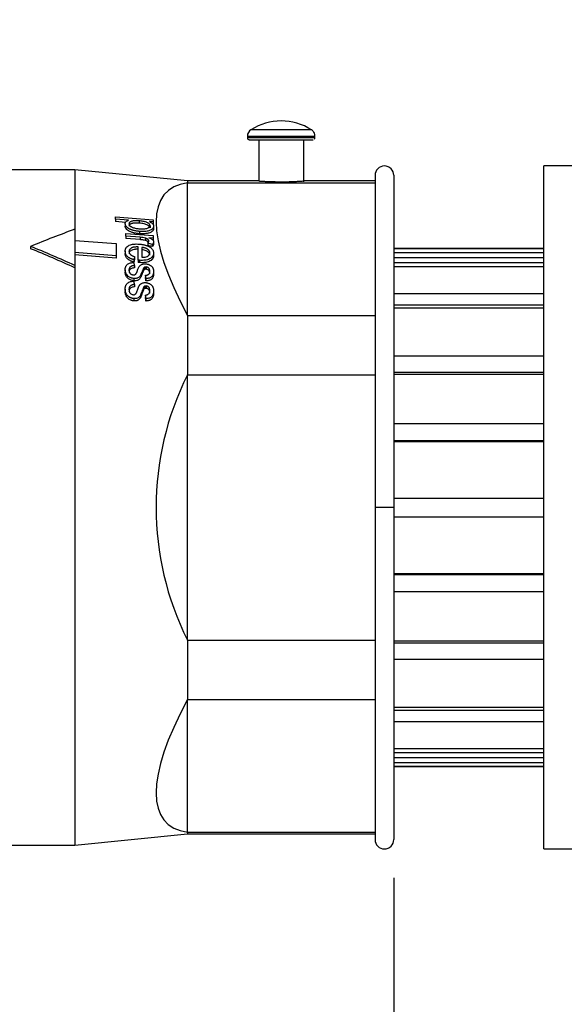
# Model space of a CAD drawing. Header units: inches. Extents: x 0 to 44, y 0 to 34.
# Tile 7 of 18: x 21.7 to 24.5, y 17.4 to 22.6. Entities that reach past the tile are written whole.
import ezdxf

# ---------------------------------------------------------------- set-up
doc = ezdxf.new("R2010")
doc.units = ezdxf.units.IN
doc.header["$LTSCALE"] = 4
doc.header["$MEASUREMENT"] = 0
doc.linetypes.add('SLD-Solid', pattern=[0])
doc.layers.add('DIMENSIONS', color=140, linetype='SLD-Solid', lineweight=25)
doc.styles.add('SLDTEXTSTYLE0', font='GOTHIC.TTF', dxfattribs={"width": 0.913})
doc.dimstyles.new('SLDDIMSTYLE1', dxfattribs={"dimtxt": 0.5, "dimasz": 0.6, "dimexe": 0, "dimexo": 0.0625, "dimgap": 0.125, "dimtad": 0, "dimtih": 1, "dimtoh": 1, "dimrnd": 1e-09, "dimzin": 4, "dimdsep": 46, "dimtxsty": 'SLDTEXTSTYLE0', "dimsah": 1, "dimcen": 0.09, "dimadec": 0, "dimazin": 1, "dimtfac": 1, "dimtofl": 0, "dimtmove": 0, "dimatfit": 3, "dimfxl": 0, "dimfrac": 2, "dimtolj": 1, "dimtzin": 12, "dimarcsym": 0})
doc.dimstyles.new('SLDDIMSTYLE2', dxfattribs={"dimtxt": 0.5, "dimasz": 0.6, "dimexe": 0, "dimexo": 0.0625, "dimgap": 0.125, "dimtad": 0, "dimtih": 1, "dimtoh": 1, "dimrnd": 1e-09, "dimzin": 12, "dimdsep": 46, "dimtxsty": 'SLDTEXTSTYLE0', "dimsah": 1, "dimcen": 0.09, "dimadec": 0, "dimazin": 3, "dimtfac": 1, "dimtofl": 0, "dimtmove": 0, "dimatfit": 3, "dimfxl": 0, "dimfrac": 2, "dimtolj": 1, "dimtzin": 12, "dimarcsym": 0})

# ---------------------------------------------------------------- blocks, each defined once
blk = doc.blocks.new('_D_1')
at = {"layer": 'DIMENSIONS'}
for p, q in [((16.922, 18.243), (16.922, 15.3313)), ((23.6248, 18.058), (23.6248, 15.3313)), ((16.922, 15.8313), (18.8513, 15.8313)), ((19.4422, 15.8275), (19.2898, 15.8275)), ((19.2898, 15.8275), (19.2898, 15.0337)), ((21.1047, 15.8275), (21.257, 15.8275)), ((21.257, 15.8275), (21.257, 15.0337)), ((23.6248, 15.8313), (21.6956, 15.8313)), ((19.2898, 15.0337), (19.4422, 15.0337)), ((21.257, 15.0337), (21.1047, 15.0337))]:
    blk.add_line(p, q, dxfattribs=at)
for points in [[(16.922, 15.8313), (17.522, 15.7113), (17.522, 15.9513)], [(23.6248, 15.8313), (23.0248, 15.9513), (23.0248, 15.7113)]]:
    blk.add_solid(points, dxfattribs=at)
at = {"layer": 'DIMENSIONS', "char_height": 0.5, "attachment_point": 1, "style": 'SLDTEXTSTYLE0'}
for s, insert in [('6.70', (19.6269, 16.5677)), ('170.3', (19.4422, 15.6724))]:
    blk.add_mtext(s, dxfattribs=dict(at, insert=insert))
blk = doc.blocks.new('_D_2')
at = {"layer": 'DIMENSIONS'}
for p, q in [((16.922, 18.243), (16.922, 12.9351)), ((29.0382, 18.062), (29.0382, 12.9351)), ((16.922, 13.4351), (21.558, 13.4351)), ((22.1489, 13.4313), (21.9965, 13.4313)), ((21.9965, 13.4313), (21.9965, 12.6375)), ((23.8114, 13.4313), (23.9637, 13.4313)), ((23.9637, 13.4313), (23.9637, 12.6375)), ((29.0382, 13.4351), (24.4022, 13.4351)), ((21.9965, 12.6375), (22.1489, 12.6375)), ((23.9637, 12.6375), (23.8114, 12.6375))]:
    blk.add_line(p, q, dxfattribs=at)
for points in [[(16.922, 13.4351), (17.522, 13.3151), (17.522, 13.5551)], [(29.0382, 13.4351), (28.4382, 13.5551), (28.4382, 13.3151)]]:
    blk.add_solid(points, dxfattribs=at)
at = {"layer": 'DIMENSIONS', "char_height": 0.5, "attachment_point": 1, "style": 'SLDTEXTSTYLE0'}
for s, insert in [('12.12', (22.1489, 14.1715)), ('307.8', (22.1489, 13.2762))]:
    blk.add_mtext(s, dxfattribs=dict(at, insert=insert))
blk = doc.blocks.new('_D_4')
at = {"layer": 'DIMENSIONS'}
for p, q in [((19.1681, 22.6312), (19.1681, 25.947)), ((29.0382, 21.9382), (29.0382, 25.947)), ((19.1681, 25.447), (22.681, 25.447)), ((23.2719, 25.4432), (23.1195, 25.4432)), ((23.1195, 25.4432), (23.1195, 24.6494)), ((24.9344, 25.4432), (25.0867, 25.4432)), ((25.0867, 25.4432), (25.0867, 24.6494)), ((29.0382, 25.447), (25.5253, 25.447)), ((23.1195, 24.6494), (23.2719, 24.6494)), ((25.0867, 24.6494), (24.9344, 24.6494))]:
    blk.add_line(p, q, dxfattribs=at)
for points in [[(19.1681, 25.447), (19.7681, 25.327), (19.7681, 25.567)], [(29.0382, 25.447), (28.4382, 25.567), (28.4382, 25.327)]]:
    blk.add_solid(points, dxfattribs=at)
at = {"layer": 'DIMENSIONS', "char_height": 0.5, "attachment_point": 1, "style": 'SLDTEXTSTYLE0'}
for s, insert in [('9.87', (23.4566, 26.1834)), ('250.7', (23.2719, 25.2881))]:
    blk.add_mtext(s, dxfattribs=dict(at, insert=insert))

msp = doc.modelspace()

# ---------------------------------------------------------------- linework, layer by layer
for p, q in [((22.8571, 21.948), (22.8571, 21.9391)), ((22.9161, 21.9292), (22.9161, 21.7127)), ((23.1523, 21.7081), (23.1523, 21.9292)), ((23.2114, 21.9391), (23.2114, 21.948)), ((21.9516, 21.7717), (20.8492, 21.7717)), ((21.9516, 21.7717), (20.8492, 21.7717)), ((22.5421, 21.7127), (21.9516, 21.7717)), ((21.9516, 21.7717), (21.9516, 21.4595)), ((22.5421, 21.7127), (21.9516, 21.7717)), ((29.0382, 21.7914), (24.4122, 21.7914)), ((24.4122, 18.2088), (24.4122, 21.7914)), ((22.9161, 21.7127), (22.5421, 21.7127)), ((22.5421, 21.7127), (22.5421, 21.7032)), ((22.5421, 21.0075), (22.5421, 21.7032)), ((22.5421, 21.7032), (23.5264, 21.7032)), ((23.5264, 21.7127), (23.1515, 21.7127)), ((23.5264, 21.7422), (23.5264, 20)), ((23.6248, 21.7422), (23.6248, 20)), ((22.1645, 21.512), (22.1645, 21.5245)), ((22.234, 21.5066), (22.1645, 21.512)), ((22.1645, 21.512), (22.1645, 21.4997)), ((22.2181, 21.4956), (22.1645, 21.4997)), ((22.216, 21.4881), (22.216, 21.4759)), ((22.2896, 21.5035), (22.2896, 21.4912)), ((22.3618, 21.4978), (22.3432, 21.4993)), ((22.3618, 21.5092), (22.3618, 21.4978)), ((22.3618, 21.4978), (22.3618, 21.4855)), ((21.9516, 21.4595), (21.9516, 21.4004)), ((22.2191, 21.4228), (22.2191, 21.437)), ((22.2191, 21.437), (22.3618, 21.426)), ((22.2916, 21.4479), (22.2916, 21.4357)), ((22.346, 21.4784), (22.346, 21.4661)), ((22.3649, 21.4756), (22.3649, 21.4634)), ((21.9516, 21.4004), (21.9523, 21.4004)), ((21.9523, 21.4004), (21.9523, 21.3372)), ((21.9523, 21.4004), (22.1681, 21.3839)), ((22.1681, 21.3839), (22.1681, 21.3206)), ((22.2938, 21.4171), (22.2191, 21.4228)), ((22.2191, 21.4228), (22.2191, 21.4107)), ((22.2938, 21.4049), (22.2191, 21.4107)), ((22.2938, 21.4171), (22.2938, 21.4049)), ((22.322, 21.4125), (22.322, 21.4004)), ((22.3348, 21.387), (22.3348, 21.3749)), ((22.3618, 21.4133), (22.3402, 21.4149)), ((22.3618, 21.426), (22.3618, 21.4133)), ((22.3618, 21.4133), (22.3618, 21.4011)), ((22.3649, 21.3946), (22.3649, 21.3825)), ((21.7198, 21.3693), (21.7198, 21.3573)), ((21.9516, 21.3372), (21.9516, 21.2697)), ((21.9523, 21.3372), (21.9516, 21.3372)), ((22.1681, 21.3206), (21.9523, 21.3372)), ((22.216, 21.3442), (22.216, 21.3321)), ((22.2842, 21.2972), (22.2842, 21.3664)), ((22.304, 21.364), (22.304, 21.3126)), ((22.3573, 21.3801), (22.3573, 21.368)), ((22.3649, 21.3337), (22.3649, 21.3215)), ((24.4122, 21.3584), (23.6248, 21.3584)), ((23.6248, 21.3575), (24.4122, 21.3575)), ((23.6248, 21.3378), (24.4122, 21.3378)), ((22.1681, 21.3085), (21.9516, 21.3251)), ((22.1681, 21.3206), (22.1681, 21.3085)), ((22.262, 21.2993), (22.262, 21.2872)), ((22.2652, 21.3158), (22.2652, 21.3037)), ((22.2842, 21.2972), (22.2842, 21.285)), ((22.2907, 21.2966), (22.2907, 21.2845)), ((23.6248, 21.3113), (24.4122, 21.3113)), ((23.6248, 21.3113), (24.4122, 21.3113)), ((23.6248, 21.2848), (24.4122, 21.2848)), ((21.9516, 21.2697), (21.9516, 21.2576)), ((21.9516, 21.2576), (21.9516, 18.2284)), ((22.216, 21.2464), (22.216, 21.2342)), ((22.2655, 21.2687), (22.2655, 21.2565)), ((22.3055, 21.2395), (22.3055, 21.2273)), ((22.3118, 21.254), (22.3118, 21.2419)), ((22.3183, 21.26), (22.3183, 21.2479)), ((22.3267, 21.2615), (22.3267, 21.2493)), ((22.3649, 21.238), (22.3649, 21.2259)), ((23.6248, 21.2639), (24.4122, 21.2639)), ((22.261, 21.2013), (22.261, 21.1891)), ((22.3217, 21.2179), (22.3217, 21.2057)), ((22.3249, 21.2004), (22.3249, 21.1882)), ((22.216, 21.1446), (22.216, 21.1323)), ((22.2655, 21.1692), (22.2655, 21.1569)), ((22.3055, 21.1377), (22.3055, 21.1254)), ((22.3118, 21.1535), (22.3118, 21.1412)), ((22.3183, 21.1601), (22.3183, 21.1478)), ((22.3267, 21.1617), (22.3267, 21.1494)), ((22.3649, 21.1364), (22.3649, 21.1241)), ((22.261, 21.096), (22.261, 21.0836)), ((22.3217, 21.1142), (22.3217, 21.1019)), ((22.3249, 21.0953), (22.3249, 21.0829)), ((23.6248, 21.1221), (24.4122, 21.1221)), ((23.6248, 21.1221), (24.4122, 21.1221)), ((23.6248, 21.063), (24.4122, 21.063)), ((23.6248, 21.0476), (24.4122, 21.0476)), ((22.5421, 21.0075), (22.5421, 20.6956)), ((22.5421, 21.0075), (23.5264, 21.0075)), ((23.6248, 20.7953), (24.4122, 20.7953)), ((23.6248, 20.7953), (24.4122, 20.7953)), ((22.5421, 19.3044), (22.5421, 20.6956)), ((22.5421, 20.6956), (23.5264, 20.6956)), ((23.6248, 20.7097), (24.4122, 20.7097)), ((23.6248, 20.6994), (24.4122, 20.6994)), ((23.6248, 20.4409), (24.4122, 20.4409)), ((23.6248, 20.4409), (24.4122, 20.4409)), ((23.6248, 20.3515), (24.4122, 20.3515)), ((23.6248, 20.3464), (24.4122, 20.3464)), ((23.6248, 20.0492), (24.4122, 20.0492)), ((23.6248, 20.0492), (24.4122, 20.0492)), ((23.5264, 20), (23.5264, 18.258)), ((23.6248, 20), (23.6248, 18.258)), ((23.6248, 19.9508), (24.4122, 19.9508)), ((23.6248, 19.6535), (24.4122, 19.6535)), ((23.6248, 19.6484), (24.4122, 19.6484)), ((23.6248, 19.5591), (24.4122, 19.5591)), ((22.5421, 19.3044), (22.5421, 18.9925)), ((22.5421, 19.3044), (23.5264, 19.3044)), ((23.6248, 19.3006), (24.4122, 19.3006)), ((23.6248, 19.2903), (24.4122, 19.2903)), ((23.6248, 19.2047), (24.4122, 19.2047)), ((22.5421, 18.9925), (23.5264, 18.9925)), ((22.5421, 18.297), (22.5421, 18.9925)), ((23.6248, 18.9524), (24.4122, 18.9524)), ((23.6248, 18.937), (24.4122, 18.937)), ((23.6248, 18.878), (24.4122, 18.878)), ((23.6248, 18.7362), (24.4122, 18.7362)), ((23.6248, 18.7154), (24.4122, 18.7154)), ((23.6248, 18.6888), (24.4122, 18.6888)), ((23.6248, 18.6624), (24.4122, 18.6624)), ((23.6248, 18.6427), (24.4122, 18.6427)), ((23.6248, 18.6418), (24.4122, 18.6418)), ((21.9516, 18.2284), (22.5421, 18.2875)), ((22.5421, 18.297), (22.5421, 18.2875)), ((22.5421, 18.297), (23.5264, 18.297)), ((22.5421, 18.2875), (23.5264, 18.2875)), ((20.8492, 18.2284), (21.9516, 18.2284)), ((24.4122, 18.2088), (29.0382, 18.2088))]:
    msp.add_line(p, q)
at = {"flags": 128}
for points in [[(23.1932, 21.9812), (23.1878, 21.9812), (23.1719, 21.9812), (23.1467, 21.9812), (23.1137, 21.9812), (23.0754, 21.9812), (23.0342, 21.9812), (22.9931, 21.9812), (22.9547, 21.9812), (22.9218, 21.9812), (22.8965, 21.9812), (22.8807, 21.9812), (22.8752, 21.9812)], [(22.8571, 21.948), (22.8622, 21.948), (22.8774, 21.948), (22.9016, 21.948), (22.9336, 21.948), (22.9714, 21.948), (23.0129, 21.948), (23.0556, 21.948), (23.0971, 21.948), (23.1349, 21.948), (23.1668, 21.948), (23.1911, 21.948), (23.2063, 21.948), (23.2114, 21.948)], [(23.2114, 21.9391), (23.2063, 21.9391), (23.1911, 21.9391), (23.1668, 21.9391), (23.1349, 21.9391), (23.0971, 21.9391), (23.0556, 21.9391), (23.0129, 21.9391), (22.9714, 21.9391), (22.9336, 21.9391), (22.9016, 21.9391), (22.8774, 21.9391), (22.8622, 21.9391), (22.8571, 21.9391)], [(22.8669, 21.9292), (22.8718, 21.9292), (22.8861, 21.9292), (22.909, 21.9292), (22.9392, 21.9292), (22.9749, 21.9292), (23.0141, 21.9292), (23.0544, 21.9292), (23.0936, 21.9292), (23.1293, 21.9292), (23.1595, 21.9292), (23.1824, 21.9292), (23.1967, 21.9292), (23.2016, 21.9292)], [(22.1645, 21.5245), (22.2753, 21.5159), (22.3618, 21.5092)], [(23.6248, 20), (23.621, 20), (23.6104, 20), (23.5944, 20), (23.5756, 20), (23.5567, 20), (23.5408, 20), (23.5301, 20), (23.5264, 20)]]:
    msp.add_lwpolyline(points, dxfattribs=at)
for centre, radius, start, end in [((23.0342, 21.7324), 0.2953, 57.421, 122.579), ((22.8964, 21.948), 0.0394, 122.579, 180), ((22.8669, 21.9391), 0.00984, 180, 270), ((23.5756, 21.7422), 0.0492, 0, 180), ((23.5756, 18.258), 0.0492, 180, 0)]:
    msp.add_arc(centre, radius, start, end)
for centre, major_axis, ratio, start_param, end_param in [((23.9499, 20.1362), (1.5188, -1.5166), 0.266823, 2.941044, 3.86292), ((21.7198, 20.0001), (2.748, 1.4014), 0.403714, 1.285055, 1.367748), ((21.1993, 20.3208), (4.9782, -1.2866), 0.259448, 1.403526, 1.408161), ((21.7198, 20.0001), (2.748, -1.4014), 0.403714, 1.691151, 1.773844), ((21.7198, 20.0001), (2.7238, -1.3891), 0.403714, 1.690414, 1.773844), ((21.2115, 20.3179), (4.9326, -1.2748), 0.259448, 1.403865, 1.408543), ((22.2431, 20.0179), (-0.1803, 1.7581), 0.119214, 5.491683, 5.505288), ((22.2681, 19.9859), (0.1432, 1.7557), 0.095699, 0.719206, 0.733479), ((22.2681, 19.986), (0.142, 1.7399), 0.095699, 0.71944, 0.733844), ((22.2214, 20.0179), (-0.1805, 1.7602), 0.119214, 5.413022, 5.426732), ((22.2947, 20.0151), (-0.1513, 1.753), 0.101072, 5.446156, 5.459781), ((22.2947, 20.0149), (-0.15, 1.7372), 0.101072, 5.445085, 5.458836), ((22.2764, 20.0151), (-0.1515, 1.7548), 0.101072, 5.366717, 5.380507), ((22.2764, 20.0149), (-0.1501, 1.739), 0.101072, 5.364905, 5.378825), ((23.9499, 20.0001), (1.5718, 0.0113), 0.994987, 2.673521, 3.595397), ((23.9499, 19.864), (1.5189, 1.5167), 0.266746, 2.420337, 3.342213)]:
    msp.add_ellipse(centre, major_axis=major_axis, ratio=ratio, start_param=start_param, end_param=end_param)
for points, knots in [([(23.2114, 21.948), (23.2109, 21.9531), (23.2099, 21.962), (23.2034, 21.9724), (23.1978, 21.9783), (23.1941, 21.9805), (23.1931, 21.981)], [0, 0, 0, 0, 0.381534, 0.673799, 0.917706, 1, 1, 1, 1]), ([(23.209, 21.9328), (23.2093, 21.9331), (23.2104, 21.9343), (23.2112, 21.9366), (23.2114, 21.9384), (23.2114, 21.9391)], [0, 0, 0, 0, 0.206408, 0.703033, 1, 1, 1, 1]), ([(22.9161, 21.7127), (22.9162, 21.7127), (22.9163, 21.7127), (22.917, 21.7126), (22.9182, 21.7125), (22.9201, 21.7124), (22.9228, 21.7122), (22.9263, 21.712), (22.9308, 21.7117), (22.9363, 21.7114), (22.9429, 21.711), (22.9523, 21.7106), (22.9645, 21.71), (22.9795, 21.7095), (22.9944, 21.7091), (23.0086, 21.7088), (23.0218, 21.7086), (23.0303, 21.7086), (23.0342, 21.7086)], [0, 0, 0, 0, 0.0377418, 0.078209, 0.1214024, 0.1673224, 0.2159697, 0.2673446, 0.3214471, 0.3782777, 0.4378362, 0.5001228, 0.6024529, 0.6971776, 0.7842952, 0.8638047, 0.9357059, 1, 1, 1, 1]), ([(23.0342, 21.7086), (23.0451, 21.7087), (23.0684, 21.7088), (23.1008, 21.7098), (23.1273, 21.7111), (23.1448, 21.7122), (23.1526, 21.7127), (23.1517, 21.7126), (23.1515, 21.7126)], [0, 0, 0, 0, 0.175332, 0.376486, 0.569458, 0.749403, 0.93927, 1, 1, 1, 1]), ([(22.216, 21.4881), (22.216, 21.4888), (22.216, 21.4902), (22.2165, 21.4923), (22.2172, 21.4942), (22.2182, 21.4961), (22.2199, 21.4983), (22.223, 21.5012), (22.2278, 21.5043), (22.232, 21.5059), (22.234, 21.5066)], [0, 0, 0, 0, 0.090982, 0.181001, 0.270451, 0.359829, 0.438238, 0.611014, 0.815205, 1, 1, 1, 1]), ([(22.2916, 21.4479), (22.2893, 21.4481), (22.2849, 21.4485), (22.2784, 21.4493), (22.2723, 21.4503), (22.2663, 21.4515), (22.2607, 21.4528), (22.2553, 21.4543), (22.2503, 21.456), (22.2456, 21.4577), (22.2412, 21.4596), (22.2373, 21.4616), (22.2337, 21.4637), (22.2305, 21.4658), (22.2265, 21.4689), (22.2224, 21.4729), (22.2187, 21.478), (22.2164, 21.4831), (22.2161, 21.4864), (22.216, 21.4881)], [0, 0, 0, 0, 0.061852, 0.12117, 0.178235, 0.233326, 0.286718, 0.338683, 0.389377, 0.438004, 0.48463, 0.52961, 0.573293, 0.616012, 0.658085, 0.745402, 0.830505, 0.914637, 1, 1, 1, 1]), ([(22.2896, 21.5035), (22.2872, 21.5037), (22.2823, 21.504), (22.2753, 21.5042), (22.2687, 21.5041), (22.2614, 21.5036), (22.2537, 21.5025), (22.247, 21.5002), (22.2419, 21.4977), (22.2384, 21.4948), (22.2362, 21.4914), (22.2359, 21.4888), (22.2358, 21.4875)], [0, 0, 0, 0, 0.099416, 0.194219, 0.284329, 0.369876, 0.501358, 0.621088, 0.716344, 0.808821, 0.90195, 1, 1, 1, 1]), ([(22.2896, 21.4912), (22.2871, 21.4914), (22.2824, 21.4917), (22.2755, 21.4919), (22.2691, 21.4918), (22.2634, 21.4915), (22.2581, 21.4909), (22.2534, 21.49), (22.2496, 21.4889), (22.2468, 21.4878), (22.2433, 21.4862), (22.2395, 21.4836), (22.2363, 21.4797), (22.2359, 21.4768), (22.2358, 21.4753)], [0, 0, 0, 0, 0.10005, 0.192981, 0.279261, 0.35947, 0.434336, 0.506869, 0.575845, 0.619273, 0.662322, 0.777136, 0.88739, 1, 1, 1, 1]), ([(22.2358, 21.4875), (22.2358, 21.4853), (22.2365, 21.483), (22.2394, 21.4786), (22.2416, 21.4765), (22.2457, 21.4737), (22.2471, 21.4728), (22.2495, 21.4714), (22.2504, 21.4709), (22.253, 21.4697), (22.2547, 21.469), (22.2588, 21.4675), (22.2613, 21.4668), (22.267, 21.4653), (22.27, 21.4647), (22.2792, 21.463), (22.2856, 21.4623), (22.2916, 21.4619)], [0, 0, 0, 0, 0.25, 0.25, 0.5, 0.5, 0.625, 0.625, 0.6875, 0.6875, 0.75, 0.75, 0.8125, 0.8125, 0.875, 0.875, 1, 1, 1, 1]), ([(22.346, 21.4784), (22.346, 21.479), (22.3459, 21.4803), (22.3453, 21.4823), (22.3443, 21.4842), (22.3429, 21.486), (22.3411, 21.4879), (22.3389, 21.4897), (22.3363, 21.4914), (22.3324, 21.4937), (22.3268, 21.4964), (22.319, 21.4989), (22.3101, 21.501), (22.3002, 21.5025), (22.2932, 21.5032), (22.2896, 21.5035)], [0, 0, 0, 0, 0.047818, 0.094657, 0.141159, 0.187952, 0.235634, 0.284747, 0.335769, 0.389109, 0.495843, 0.607665, 0.727586, 0.857886, 1, 1, 1, 1]), ([(22.3419, 21.4745), (22.3392, 21.4768), (22.3346, 21.4807), (22.3246, 21.4849), (22.3103, 21.4891), (22.2981, 21.4903), (22.2896, 21.4912)], [0, 0, 0, 0, 0.237635, 0.402609, 0.580312, 1, 1, 1, 1]), ([(22.3432, 21.4993), (22.3446, 21.4986), (22.3472, 21.4974), (22.3509, 21.4954), (22.3552, 21.4927), (22.3596, 21.4891), (22.3629, 21.4847), (22.3647, 21.4802), (22.3648, 21.4772), (22.3649, 21.4756)], [0, 0, 0, 0, 0.103721, 0.203329, 0.299416, 0.487406, 0.66147, 0.821091, 1, 1, 1, 1]), ([(22.2916, 21.4357), (22.2893, 21.4359), (22.2847, 21.4363), (22.278, 21.4372), (22.2715, 21.4382), (22.2651, 21.4396), (22.2587, 21.4412), (22.2499, 21.4438), (22.2391, 21.448), (22.2281, 21.4549), (22.2216, 21.4615), (22.218, 21.4672), (22.2163, 21.4716), (22.2161, 21.4744), (22.216, 21.4759)], [0, 0, 0, 0, 0.063503, 0.125157, 0.185211, 0.243933, 0.305726, 0.366483, 0.504518, 0.640881, 0.780953, 0.854471, 0.92701, 1, 1, 1, 1]), ([(22.2916, 21.4619), (22.2937, 21.4617), (22.2983, 21.4614), (22.3052, 21.4612), (22.3125, 21.4613), (22.3198, 21.4619), (22.3269, 21.4631), (22.3333, 21.4651), (22.3387, 21.4677), (22.3429, 21.4707), (22.3456, 21.4744), (22.3459, 21.477), (22.346, 21.4784)], [0, 0, 0, 0, 0.087442, 0.182083, 0.28164, 0.384136, 0.488404, 0.594823, 0.69962, 0.799203, 0.897574, 1, 1, 1, 1]), ([(22.3649, 21.4756), (22.3649, 21.4747), (22.3648, 21.4729), (22.3643, 21.4704), (22.3635, 21.4681), (22.3624, 21.4661), (22.3612, 21.4643), (22.3599, 21.4627), (22.3585, 21.4613), (22.3572, 21.46), (22.3537, 21.4573), (22.3459, 21.4528), (22.3326, 21.4493), (22.3183, 21.4476), (22.3051, 21.4471), (22.2961, 21.4476), (22.2916, 21.4479)], [0, 0, 0, 0, 0.048303, 0.092551, 0.133196, 0.1706, 0.205043, 0.236726, 0.265785, 0.292297, 0.316297, 0.446466, 0.62512, 0.747996, 0.872239, 1, 1, 1, 1]), ([(22.3649, 21.4634), (22.3649, 21.4625), (22.3649, 21.4609), (22.3644, 21.4585), (22.3636, 21.4562), (22.3625, 21.454), (22.3604, 21.4508), (22.3563, 21.4467), (22.3493, 21.4425), (22.3406, 21.4392), (22.3303, 21.4368), (22.3184, 21.4354), (22.3053, 21.4349), (22.2962, 21.4354), (22.2916, 21.4357)], [0, 0, 0, 0, 0.04321, 0.085339, 0.126603, 0.167233, 0.20747, 0.312082, 0.416915, 0.518753, 0.625528, 0.745998, 0.870013, 1, 1, 1, 1]), ([(22.216, 21.3442), (22.216, 21.3455), (22.2161, 21.348), (22.2166, 21.3517), (22.2176, 21.3552), (22.2189, 21.3586), (22.2207, 21.3618), (22.2229, 21.3649), (22.2257, 21.3677), (22.2301, 21.3715), (22.2377, 21.3759), (22.2486, 21.3795), (22.2611, 21.3816), (22.2745, 21.3823), (22.2841, 21.3818), (22.2892, 21.3815)], [0, 0, 0, 0, 0.052535, 0.103905, 0.154264, 0.203816, 0.252819, 0.301589, 0.350499, 0.399969, 0.510498, 0.63837, 0.74601, 0.865284, 1, 1, 1, 1]), ([(22.322, 21.4004), (22.3189, 21.4012), (22.3157, 21.4019), (22.3125, 21.4025), (22.3063, 21.4037), (22.3001, 21.4044), (22.2938, 21.4049)], [0, 0, 0, 0, 0.0250716, 0.0250716, 0.0250716, 0.07299135, 0.07299135, 0.07299135, 0.07299135]), ([(22.34, 21.3973), (22.34, 21.398), (22.3399, 21.3992), (22.3393, 21.4011), (22.3383, 21.4029), (22.3369, 21.4047), (22.3352, 21.4063), (22.3331, 21.4079), (22.3307, 21.4093), (22.3281, 21.4105), (22.3252, 21.4116), (22.3231, 21.4122), (22.322, 21.4125)], [0, 0, 0, 0, 0.10156, 0.199649, 0.296114, 0.392808, 0.491474, 0.590642, 0.689557, 0.789812, 0.892868, 1, 1, 1, 1]), ([(22.3378, 21.391), (22.3374, 21.3917), (22.3364, 21.3932), (22.334, 21.3951), (22.3295, 21.398), (22.3253, 21.3993), (22.322, 21.4004)], [0, 0, 0, 0, 0.150592, 0.366099, 0.51949, 1, 1, 1, 1]), ([(22.3402, 21.4149), (22.3425, 21.414), (22.3469, 21.4122), (22.3528, 21.4093), (22.3575, 21.4066), (22.3609, 21.4038), (22.3632, 21.4009), (22.3647, 21.3978), (22.3649, 21.3957), (22.3649, 21.3946)], [0, 0, 0, 0, 0.192201, 0.363152, 0.510454, 0.634219, 0.751663, 0.872113, 1, 1, 1, 1]), ([(22.262, 21.2993), (22.2602, 21.2998), (22.2565, 21.3008), (22.2514, 21.3026), (22.2467, 21.3045), (22.2423, 21.3066), (22.2364, 21.3099), (22.2295, 21.3148), (22.223, 21.3218), (22.2187, 21.3291), (22.2163, 21.3367), (22.2161, 21.3417), (22.216, 21.3442)], [0, 0, 0, 0, 0.069119, 0.134663, 0.197128, 0.257003, 0.314757, 0.457244, 0.594138, 0.727958, 0.862586, 1, 1, 1, 1]), ([(22.262, 21.2872), (22.2601, 21.2877), (22.2563, 21.2887), (22.2509, 21.2906), (22.2458, 21.2927), (22.2411, 21.295), (22.2368, 21.2976), (22.2328, 21.3003), (22.2281, 21.3042), (22.2231, 21.3096), (22.2189, 21.3166), (22.2164, 21.3242), (22.2161, 21.3294), (22.216, 21.3321)], [0, 0, 0, 0, 0.071748, 0.140906, 0.207928, 0.273314, 0.337601, 0.401354, 0.465152, 0.590164, 0.718198, 0.853584, 1, 1, 1, 1]), ([(22.2842, 21.3664), (22.2822, 21.3664), (22.2783, 21.3666), (22.2727, 21.3664), (22.2676, 21.366), (22.2628, 21.3654), (22.2585, 21.3646), (22.2546, 21.3635), (22.2511, 21.3622), (22.248, 21.3607), (22.2445, 21.3586), (22.2409, 21.3557), (22.2379, 21.3517), (22.2361, 21.3474), (22.2359, 21.3443), (22.2358, 21.3427)], [0, 0, 0, 0, 0.083968, 0.162175, 0.235222, 0.303743, 0.3684, 0.429878, 0.488873, 0.546068, 0.601197, 0.702172, 0.800067, 0.898345, 1, 1, 1, 1]), ([(22.2842, 21.3543), (22.2823, 21.3543), (22.2785, 21.3544), (22.273, 21.3543), (22.2656, 21.3538), (22.2568, 21.3523), (22.2483, 21.349), (22.2424, 21.3451), (22.2385, 21.3408), (22.2362, 21.3359), (22.2359, 21.3324), (22.2358, 21.3306)], [0, 0, 0, 0, 0.081155, 0.157953, 0.230786, 0.39527, 0.548347, 0.661818, 0.7717, 0.88286, 1, 1, 1, 1]), ([(22.2358, 21.3427), (22.2358, 21.3417), (22.2359, 21.3397), (22.2366, 21.3368), (22.2377, 21.3339), (22.2393, 21.3312), (22.2414, 21.3286), (22.244, 21.3262), (22.2472, 21.3238), (22.2508, 21.3216), (22.2551, 21.3195), (22.2599, 21.3175), (22.2634, 21.3164), (22.2652, 21.3158)], [0, 0, 0, 0, 0.090547, 0.177266, 0.261187, 0.343474, 0.425391, 0.508358, 0.594601, 0.685722, 0.782979, 0.887441, 1, 1, 1, 1]), ([(22.2892, 21.3815), (22.2916, 21.3813), (22.2964, 21.3809), (22.3035, 21.38), (22.3102, 21.3788), (22.3167, 21.3774), (22.3228, 21.3758), (22.3287, 21.3738), (22.3342, 21.3716), (22.3393, 21.3692), (22.3441, 21.3664), (22.3491, 21.363), (22.3542, 21.3587), (22.3588, 21.3533), (22.3623, 21.3474), (22.3645, 21.3407), (22.3648, 21.3361), (22.3649, 21.3337)], [0, 0, 0, 0, 0.064473, 0.126673, 0.186754, 0.244919, 0.301429, 0.356602, 0.410824, 0.464539, 0.518251, 0.571967, 0.649106, 0.728433, 0.81179, 0.901454, 1, 1, 1, 1]), ([(22.3649, 21.3337), (22.3649, 21.3325), (22.3648, 21.3302), (22.3643, 21.3269), (22.3634, 21.3238), (22.3623, 21.3209), (22.3608, 21.3181), (22.359, 21.3156), (22.357, 21.3132), (22.3547, 21.3109), (22.3504, 21.3074), (22.3434, 21.3031), (22.3324, 21.299), (22.3197, 21.2967), (22.3056, 21.2958), (22.2958, 21.2963), (22.2907, 21.2966)], [0, 0, 0, 0, 0.048638, 0.094984, 0.139345, 0.182021, 0.223301, 0.26346, 0.302749, 0.341399, 0.379613, 0.496054, 0.613325, 0.734004, 0.862032, 1, 1, 1, 1]), ([(22.3451, 21.3351), (22.3451, 21.336), (22.345, 21.3379), (22.3444, 21.3406), (22.3434, 21.3433), (22.342, 21.3458), (22.3402, 21.3483), (22.3379, 21.3506), (22.3353, 21.3529), (22.3324, 21.355), (22.3291, 21.3569), (22.3256, 21.3586), (22.3218, 21.3601), (22.3177, 21.3614), (22.3134, 21.3625), (22.3088, 21.3634), (22.3056, 21.3638), (22.304, 21.364)], [0, 0, 0, 0, 0.068314, 0.134153, 0.1982, 0.261187, 0.323873, 0.387018, 0.451358, 0.517107, 0.582504, 0.647943, 0.714161, 0.78186, 0.851688, 0.92423, 1, 1, 1, 1]), ([(22.3451, 21.323), (22.3451, 21.3239), (22.345, 21.3258), (22.3444, 21.3287), (22.3433, 21.3314), (22.3418, 21.334), (22.3398, 21.3365), (22.3368, 21.3396), (22.3324, 21.343), (22.3253, 21.3468), (22.3157, 21.3501), (22.308, 21.3513), (22.304, 21.3519)], [0, 0, 0, 0, 0.0703198, 0.1381196, 0.2041444, 0.2691999, 0.3341274, 0.3997729, 0.5194911, 0.6385011, 0.8110396, 1, 1, 1, 1]), ([(22.3312, 21.3166), (22.3356, 21.3186), (22.3393, 21.3213), (22.3441, 21.3278), (22.3451, 21.3314), (22.3451, 21.3351)], [0, 0, 0, 0, 0.5, 0.5, 1, 1, 1, 1]), ([(22.216, 21.2464), (22.216, 21.2479), (22.216, 21.2507), (22.2165, 21.2548), (22.2173, 21.2588), (22.2184, 21.2624), (22.2204, 21.2672), (22.2242, 21.2728), (22.2323, 21.279), (22.2449, 21.2839), (22.2559, 21.2849), (22.2617, 21.2854)], [0, 0, 0, 0, 0.073245, 0.143595, 0.211109, 0.275908, 0.338191, 0.471244, 0.601117, 0.786778, 1, 1, 1, 1]), ([(22.2907, 21.2966), (22.2896, 21.2967), (22.2885, 21.2968), (22.2864, 21.297), (22.2853, 21.2971), (22.2842, 21.2972)], [0, 0, 0, 0, 0.5, 0.5, 1, 1, 1, 1]), ([(22.3649, 21.3215), (22.3649, 21.3203), (22.3648, 21.3178), (22.3642, 21.3142), (22.3631, 21.3107), (22.3616, 21.3075), (22.3597, 21.3044), (22.3574, 21.3014), (22.3546, 21.2987), (22.3514, 21.2961), (22.3458, 21.2924), (22.3368, 21.2882), (22.3249, 21.2853), (22.3133, 21.2841), (22.3023, 21.2838), (22.2946, 21.2842), (22.2907, 21.2845)], [0, 0, 0, 0, 0.052508, 0.103266, 0.152596, 0.200852, 0.248407, 0.295654, 0.342992, 0.390818, 0.439516, 0.568197, 0.700244, 0.793221, 0.892717, 1, 1, 1, 1]), ([(22.304, 21.3126), (22.3076, 21.3126), (22.3113, 21.3126), (22.3148, 21.3129), (22.317, 21.3131), (22.319, 21.3133), (22.321, 21.3137), (22.3245, 21.3142), (22.3278, 21.3151), (22.3307, 21.3164), (22.3309, 21.3164), (22.331, 21.3165), (22.3312, 21.3166)], [-0.07351789, -0.07351789, -0.07351789, -0.07351789, -0.04601034, -0.04601034, -0.04601034, -0.02966931, -0.02966931, -0.02966931, -0.00154808, -0.00154808, -0.00154808, 0, 0, 0, 0]), ([(22.261, 21.2013), (22.2597, 21.2015), (22.257, 21.2017), (22.2531, 21.2025), (22.2492, 21.2035), (22.2439, 21.2053), (22.236, 21.2092), (22.227, 21.2163), (22.2213, 21.2246), (22.218, 21.2323), (22.2163, 21.239), (22.2161, 21.2439), (22.216, 21.2464)], [0, 0, 0, 0, 0.048376, 0.096615, 0.145207, 0.194654, 0.304911, 0.47626, 0.654542, 0.748736, 0.873411, 1, 1, 1, 1]), ([(22.261, 21.1891), (22.2599, 21.1892), (22.2578, 21.1894), (22.2547, 21.19), (22.2499, 21.191), (22.2436, 21.1932), (22.236, 21.1972), (22.2288, 21.2027), (22.223, 21.2096), (22.2189, 21.2174), (22.2164, 21.2257), (22.2161, 21.2313), (22.216, 21.2342)], [0, 0, 0, 0, 0.038872, 0.07746, 0.116014, 0.217168, 0.320219, 0.445445, 0.576803, 0.710906, 0.85079, 1, 1, 1, 1]), ([(22.2655, 21.2687), (22.2639, 21.2686), (22.261, 21.2685), (22.2568, 21.268), (22.253, 21.2672), (22.2496, 21.2661), (22.2466, 21.2647), (22.244, 21.2631), (22.2417, 21.2612), (22.2398, 21.2591), (22.2383, 21.2567), (22.2371, 21.2541), (22.2363, 21.2512), (22.2358, 21.2482), (22.2358, 21.2461), (22.2358, 21.245)], [0, 0, 0, 0, 0.087861, 0.169775, 0.246858, 0.32031, 0.391383, 0.461324, 0.531211, 0.601965, 0.674667, 0.750214, 0.829302, 0.912445, 1, 1, 1, 1]), ([(22.2655, 21.2565), (22.2625, 21.2565), (22.2596, 21.2563), (22.2541, 21.2553), (22.2513, 21.2546), (22.2468, 21.2527), (22.2451, 21.2517), (22.2425, 21.2498), (22.2415, 21.2488), (22.2369, 21.2435), (22.2358, 21.2381), (22.2358, 21.2328)], [0, 0, 0, 0, 0.125, 0.125, 0.25, 0.25, 0.375, 0.375, 0.5, 0.5, 1, 1, 1, 1]), ([(22.2358, 21.245), (22.2358, 21.2439), (22.2358, 21.2415), (22.2364, 21.2378), (22.2375, 21.234), (22.2393, 21.2305), (22.242, 21.2271), (22.2455, 21.2243), (22.2495, 21.2219), (22.2539, 21.2203), (22.257, 21.2199), (22.2586, 21.2197)], [0, 0, 0, 0, 0.104742, 0.221087, 0.344585, 0.458994, 0.56419, 0.684638, 0.79369, 0.896749, 1, 1, 1, 1]), ([(22.3055, 21.2395), (22.3039, 21.2354), (22.3011, 21.2282), (22.297, 21.2191), (22.2933, 21.2125), (22.2887, 21.2078), (22.2832, 21.2044), (22.2766, 21.202), (22.2691, 21.201), (22.2637, 21.2012), (22.261, 21.2013)], [0, 0, 0, 0, 0.232884, 0.40226, 0.516386, 0.614254, 0.707513, 0.800176, 0.896178, 1, 1, 1, 1]), ([(22.3055, 21.2273), (22.3042, 21.2238), (22.3017, 21.2175), (22.2981, 21.2093), (22.2949, 21.2029), (22.2912, 21.1979), (22.2865, 21.194), (22.2802, 21.1908), (22.2715, 21.1888), (22.2646, 21.189), (22.261, 21.1891)], [0, 0, 0, 0, 0.198617, 0.353458, 0.464767, 0.562426, 0.653669, 0.742479, 0.864377, 1, 1, 1, 1]), ([(22.2715, 21.2239), (22.2718, 21.2243), (22.2726, 21.2253), (22.2737, 21.2272), (22.275, 21.2296), (22.2764, 21.2328), (22.278, 21.2366), (22.279, 21.2394), (22.2796, 21.241)], [0, 0, 0, 0, 0.0808, 0.191325, 0.335101, 0.515528, 0.736009, 1, 1, 1, 1]), ([(22.2796, 21.241), (22.2807, 21.2438), (22.2827, 21.2492), (22.2859, 21.2566), (22.289, 21.2627), (22.2923, 21.2677), (22.2964, 21.2716), (22.3017, 21.2747), (22.3082, 21.2769), (22.3157, 21.2781), (22.3211, 21.2779), (22.3238, 21.2778)], [0, 0, 0, 0, 0.161479, 0.306265, 0.427976, 0.523044, 0.612146, 0.702611, 0.797337, 0.895188, 1, 1, 1, 1]), ([(22.3118, 21.254), (22.3115, 21.2534), (22.3106, 21.2517), (22.3093, 21.2485), (22.3075, 21.2444), (22.3062, 21.2412), (22.3055, 21.2395)], [0, 0, 0, 0, 0.139409, 0.360324, 0.650954, 1, 1, 1, 1]), ([(22.3118, 21.2419), (22.3115, 21.2413), (22.3107, 21.2397), (22.3094, 21.2367), (22.3076, 21.2324), (22.3063, 21.2292), (22.3055, 21.2273)], [0, 0, 0, 0, 0.1274, 0.336478, 0.627328, 1, 1, 1, 1]), ([(22.3217, 21.2179), (22.323, 21.2179), (22.3255, 21.2181), (22.329, 21.2186), (22.3323, 21.2195), (22.3352, 21.2208), (22.3378, 21.2223), (22.3401, 21.2241), (22.3419, 21.2263), (22.3434, 21.2289), (22.3444, 21.2317), (22.345, 21.2349), (22.3451, 21.2372), (22.3451, 21.2384)], [0, 0, 0, 0, 0.090229, 0.175888, 0.258351, 0.339203, 0.420175, 0.502958, 0.588904, 0.679943, 0.777858, 0.884138, 1, 1, 1, 1]), ([(22.3238, 21.2778), (22.3266, 21.2776), (22.3293, 21.2772), (22.3333, 21.2764), (22.3346, 21.276), (22.3372, 21.2752), (22.3384, 21.2748), (22.3423, 21.2733), (22.3454, 21.2717), (22.3507, 21.2683), (22.353, 21.2664), (22.355, 21.2643)], [0, 0, 0, 0, 0.25, 0.25, 0.375, 0.375, 0.5, 0.5, 0.75, 0.75, 1, 1, 1, 1]), ([(22.3649, 21.238), (22.3649, 21.2365), (22.3649, 21.2337), (22.3643, 21.2295), (22.3635, 21.2256), (22.3623, 21.2221), (22.3609, 21.2188), (22.3586, 21.2147), (22.3551, 21.2101), (22.3495, 21.2057), (22.3425, 21.2028), (22.3342, 21.201), (22.3281, 21.2006), (22.3249, 21.2004)], [0, 0, 0, 0, 0.082313, 0.159226, 0.231269, 0.298962, 0.362815, 0.423005, 0.545855, 0.654421, 0.757858, 0.871502, 1, 1, 1, 1]), ([(22.3451, 21.2384), (22.3451, 21.2399), (22.345, 21.2428), (22.3443, 21.247), (22.3431, 21.2506), (22.3413, 21.2538), (22.3389, 21.2563), (22.3362, 21.2583), (22.3333, 21.2599), (22.3301, 21.2611), (22.3278, 21.2613), (22.3267, 21.2615)], [0, 0, 0, 0, 0.161761, 0.306671, 0.435246, 0.549009, 0.651067, 0.74439, 0.831159, 0.914858, 1, 1, 1, 1]), ([(22.3451, 21.2262), (22.3451, 21.2275), (22.3451, 21.23), (22.3445, 21.2336), (22.3437, 21.2368), (22.3425, 21.2396), (22.3407, 21.2423), (22.3383, 21.2447), (22.3351, 21.2469), (22.3312, 21.2487), (22.3282, 21.2491), (22.3267, 21.2493)], [0, 0, 0, 0, 0.138887, 0.263658, 0.375134, 0.477668, 0.569432, 0.67456, 0.776195, 0.889158, 1, 1, 1, 1]), ([(22.355, 21.2643), (22.3556, 21.2637), (22.3569, 21.2623), (22.3584, 21.2601), (22.3599, 21.2577), (22.3612, 21.2551), (22.3623, 21.2525), (22.3633, 21.2498), (22.3641, 21.2467), (22.3648, 21.2428), (22.3649, 21.2397), (22.3649, 21.238)], [0, 0, 0, 0, 0.081997, 0.169727, 0.263596, 0.363859, 0.470495, 0.563654, 0.663025, 0.81119, 1, 1, 1, 1]), ([(22.216, 21.1446), (22.216, 21.1462), (22.216, 21.1493), (22.2165, 21.1538), (22.2173, 21.158), (22.2184, 21.1619), (22.2204, 21.1671), (22.224, 21.1731), (22.2309, 21.179), (22.2395, 21.1834), (22.2499, 21.1863), (22.2577, 21.187), (22.2617, 21.1873)], [0, 0, 0, 0, 0.0735117, 0.143807, 0.2109851, 0.2752018, 0.336682, 0.4686817, 0.596592, 0.7203486, 0.852823, 1, 1, 1, 1]), ([(22.2586, 21.2197), (22.2612, 21.2195), (22.2637, 21.2197), (22.2682, 21.2212), (22.27, 21.2225), (22.2715, 21.2239)], [0, 0, 0, 0, 0.5, 0.5, 1, 1, 1, 1]), ([(22.2796, 21.1391), (22.281, 21.1431), (22.2835, 21.1505), (22.2878, 21.1606), (22.2927, 21.1695), (22.3001, 21.1753), (22.3082, 21.1783), (22.3158, 21.1798), (22.3211, 21.1796), (22.3238, 21.1795)], [0, 0, 0, 0, 0.209936, 0.383225, 0.5446, 0.702002, 0.799401, 0.897404, 1, 1, 1, 1]), ([(22.3238, 21.1795), (22.325, 21.1794), (22.3273, 21.1792), (22.3307, 21.1786), (22.3339, 21.1778), (22.3383, 21.1764), (22.3437, 21.174), (22.3499, 21.1701), (22.3533, 21.1667), (22.355, 21.1649)], [0, 0, 0, 0, 0.094981, 0.187624, 0.278685, 0.368933, 0.562007, 0.77104, 1, 1, 1, 1]), ([(22.3649, 21.2259), (22.3649, 21.2244), (22.3648, 21.2214), (22.3643, 21.2171), (22.3634, 21.2131), (22.3621, 21.2092), (22.36, 21.2048), (22.3569, 21.2001), (22.3525, 21.1957), (22.3474, 21.1926), (22.3414, 21.1904), (22.3338, 21.1888), (22.328, 21.1884), (22.3249, 21.1882)], [0, 0, 0, 0, 0.083105, 0.162405, 0.238238, 0.31099, 0.381098, 0.498556, 0.603253, 0.684377, 0.768724, 0.877273, 1, 1, 1, 1]), ([(22.261, 21.096), (22.2598, 21.0961), (22.2575, 21.0963), (22.2541, 21.0969), (22.2507, 21.0978), (22.2474, 21.0989), (22.2441, 21.1002), (22.2407, 21.1019), (22.237, 21.1041), (22.2324, 21.1074), (22.2275, 21.1121), (22.223, 21.1182), (22.2197, 21.1248), (22.2175, 21.1314), (22.2162, 21.138), (22.216, 21.1424), (22.216, 21.1446)], [0, 0, 0, 0, 0.041917, 0.083658, 0.125552, 0.167933, 0.211131, 0.255466, 0.309117, 0.37198, 0.471784, 0.581747, 0.686895, 0.79107, 0.896413, 1, 1, 1, 1]), ([(22.2575, 21.084), (22.2565, 21.0842), (22.2544, 21.0845), (22.2513, 21.0853), (22.2483, 21.0862), (22.2434, 21.0881), (22.2369, 21.0915), (22.2294, 21.0975), (22.2233, 21.1051), (22.219, 21.1138), (22.2164, 21.1231), (22.2161, 21.1292), (22.216, 21.1323)], [0, 0, 0, 0, 0.0396, 0.079322, 0.119425, 0.160163, 0.281464, 0.402495, 0.5446, 0.698945, 0.845062, 1, 1, 1, 1]), ([(22.2655, 21.1692), (22.264, 21.1691), (22.2611, 21.169), (22.2569, 21.1684), (22.2532, 21.1675), (22.2498, 21.1663), (22.2468, 21.1648), (22.2441, 21.1631), (22.2418, 21.161), (22.2399, 21.1587), (22.2384, 21.1561), (22.2372, 21.1532), (22.2364, 21.1501), (22.2359, 21.1468), (22.2358, 21.1444), (22.2358, 21.1432)], [0, 0, 0, 0, 0.086057, 0.166545, 0.242514, 0.315113, 0.38556, 0.455093, 0.524819, 0.59567, 0.668769, 0.745073, 0.825347, 0.910178, 1, 1, 1, 1]), ([(22.2655, 21.1569), (22.2625, 21.1568), (22.2596, 21.1566), (22.2539, 21.1555), (22.2511, 21.1546), (22.2467, 21.1526), (22.245, 21.1514), (22.2424, 21.1493), (22.2414, 21.1483), (22.2369, 21.1425), (22.2358, 21.1366), (22.2358, 21.1309)], [0, 0, 0, 0, 0.125, 0.125, 0.25, 0.25, 0.375, 0.375, 0.5, 0.5, 1, 1, 1, 1]), ([(22.2358, 21.1432), (22.2358, 21.1417), (22.2359, 21.1388), (22.2366, 21.1348), (22.2376, 21.1312), (22.2393, 21.1275), (22.242, 21.1238), (22.2464, 21.12), (22.2518, 21.1169), (22.2563, 21.1162), (22.2586, 21.1159)], [0, 0, 0, 0, 0.132423, 0.24811, 0.349471, 0.438872, 0.582844, 0.698722, 0.852521, 1, 1, 1, 1]), ([(22.3055, 21.1377), (22.3039, 21.1331), (22.301, 21.1251), (22.2968, 21.1148), (22.2926, 21.107), (22.2871, 21.1016), (22.2801, 21.0977), (22.2711, 21.0956), (22.2645, 21.0958), (22.261, 21.096)], [0, 0, 0, 0, 0.23747, 0.414048, 0.535733, 0.645331, 0.75442, 0.869454, 1, 1, 1, 1]), ([(22.2715, 21.1205), (22.2718, 21.1209), (22.2725, 21.1218), (22.2734, 21.1235), (22.2745, 21.1257), (22.2756, 21.1283), (22.2769, 21.1314), (22.2782, 21.1351), (22.2791, 21.1377), (22.2796, 21.1391)], [0, 0, 0, 0, 0.071179, 0.164219, 0.28047, 0.4211, 0.587198, 0.779818, 1, 1, 1, 1]), ([(22.3055, 21.1254), (22.304, 21.121), (22.3013, 21.1135), (22.2975, 21.1042), (22.2944, 21.0981), (22.2916, 21.094), (22.2883, 21.0906), (22.2855, 21.0887), (22.2841, 21.0878)], [0, 0, 0, 0, 0.3255762, 0.5661944, 0.6941612, 0.7952072, 0.8987899, 1, 1, 1, 1]), ([(22.3118, 21.1535), (22.3115, 21.1528), (22.3107, 21.151), (22.3094, 21.1477), (22.3076, 21.1431), (22.3063, 21.1396), (22.3055, 21.1377)], [0, 0, 0, 0, 0.132645, 0.346987, 0.63782, 1, 1, 1, 1]), ([(22.3118, 21.1412), (22.3115, 21.1406), (22.3107, 21.1388), (22.3094, 21.1355), (22.3076, 21.1309), (22.3063, 21.1274), (22.3055, 21.1254)], [0, 0, 0, 0, 0.127688, 0.336862, 0.627616, 1, 1, 1, 1]), ([(22.3217, 21.1142), (22.3229, 21.1143), (22.3251, 21.1144), (22.3282, 21.115), (22.3311, 21.1157), (22.3338, 21.1168), (22.3375, 21.1187), (22.3417, 21.1225), (22.3447, 21.1291), (22.345, 21.134), (22.3451, 21.1367)], [0, 0, 0, 0, 0.079078, 0.15453, 0.227273, 0.298358, 0.368938, 0.550868, 0.755181, 1, 1, 1, 1]), ([(22.3649, 21.1364), (22.3649, 21.1348), (22.3649, 21.1317), (22.3643, 21.1272), (22.3635, 21.1231), (22.3624, 21.1192), (22.361, 21.1156), (22.3587, 21.1112), (22.3553, 21.1063), (22.3499, 21.1015), (22.3429, 21.0982), (22.3345, 21.096), (22.3282, 21.0955), (22.3249, 21.0953)], [0, 0, 0, 0, 0.08154, 0.157982, 0.2298, 0.29747, 0.361466, 0.421991, 0.54191, 0.649551, 0.752776, 0.867553, 1, 1, 1, 1]), ([(22.3451, 21.1367), (22.3451, 21.1384), (22.345, 21.1415), (22.3443, 21.146), (22.3431, 21.15), (22.3413, 21.1534), (22.3389, 21.1561), (22.3362, 21.1584), (22.3333, 21.1601), (22.3301, 21.1613), (22.3278, 21.1616), (22.3267, 21.1617)], [0, 0, 0, 0, 0.16225, 0.307557, 0.43645, 0.550446, 0.652612, 0.745869, 0.832376, 0.915589, 1, 1, 1, 1]), ([(22.3451, 21.1244), (22.3451, 21.1258), (22.3451, 21.1286), (22.3445, 21.1325), (22.3437, 21.136), (22.3424, 21.1392), (22.3405, 21.1421), (22.338, 21.1447), (22.3349, 21.147), (22.3311, 21.1488), (22.3281, 21.1492), (22.3267, 21.1494)], [0, 0, 0, 0, 0.140796, 0.26714, 0.379872, 0.48599, 0.581516, 0.684984, 0.784259, 0.893152, 1, 1, 1, 1]), ([(22.3649, 21.1241), (22.3649, 21.1226), (22.3649, 21.1196), (22.3644, 21.1152), (22.3636, 21.111), (22.3624, 21.1069), (22.3608, 21.1028), (22.3584, 21.0984), (22.3554, 21.0941), (22.3524, 21.0915), (22.3509, 21.0903)], [0, 0, 0, 0, 0.12565, 0.245866, 0.361082, 0.471791, 0.593489, 0.711688, 0.862743, 1, 1, 1, 1]), ([(22.355, 21.1649), (22.3557, 21.1642), (22.3571, 21.1626), (22.3588, 21.1599), (22.3603, 21.1571), (22.3617, 21.1538), (22.3634, 21.1491), (22.3647, 21.1432), (22.3649, 21.1386), (22.3649, 21.1364)], [0, 0, 0, 0, 0.090209, 0.18765, 0.292878, 0.394179, 0.539734, 0.775341, 1, 1, 1, 1]), ([(22.2586, 21.1159), (22.2612, 21.1157), (22.2637, 21.1159), (22.2682, 21.1176), (22.27, 21.1189), (22.2715, 21.1205)], [0, 0, 0, 0, 0.5, 0.5, 1, 1, 1, 1]), ([(22.2841, 21.0878), (22.2832, 21.0873), (22.2812, 21.0863), (22.278, 21.0851), (22.2746, 21.0842), (22.2707, 21.0836), (22.2661, 21.0833), (22.2627, 21.0835), (22.261, 21.0836)], [0, 0, 0, 0, 0.1478737, 0.2945007, 0.4420125, 0.5925042, 0.7893873, 1, 1, 1, 1]), ([(22.3509, 21.0903), (22.3502, 21.0898), (22.3487, 21.0887), (22.3461, 21.0874), (22.3432, 21.0862), (22.3401, 21.0852), (22.3367, 21.0843), (22.333, 21.0837), (22.3291, 21.0832), (22.3263, 21.083), (22.3249, 21.0829)], [0, 0, 0, 0, 0.108009, 0.218866, 0.333722, 0.453614, 0.579454, 0.712031, 0.852022, 1, 1, 1, 1])]:
    msp.add_open_spline(points, degree=3, knots=knots)
for points in [[(22.322, 21.4125), (22.3129, 21.4149), (22.3034, 21.4163), (22.2938, 21.4171)], [(22.3348, 21.387), (22.338, 21.39), (22.34, 21.3936), (22.34, 21.3973)], [(22.3649, 21.3946), (22.3649, 21.3893), (22.3618, 21.3844), (22.3573, 21.3801)], [(22.3649, 21.3825), (22.3649, 21.3772), (22.3618, 21.3723), (22.3573, 21.368)], [(22.2907, 21.2845), (22.2886, 21.2846), (22.2863, 21.2848), (22.2842, 21.285)], [(22.3183, 21.26), (22.3152, 21.2587), (22.3132, 21.2564), (22.3118, 21.254)], [(22.3183, 21.2479), (22.3152, 21.2466), (22.3132, 21.2442), (22.3118, 21.2419)], [(22.3267, 21.2615), (22.3236, 21.2617), (22.3207, 21.2612), (22.3183, 21.26)], [(22.3267, 21.2493), (22.3236, 21.2496), (22.3207, 21.249), (22.3183, 21.2479)], [(22.3183, 21.1601), (22.3152, 21.1586), (22.3132, 21.1561), (22.3118, 21.1535)], [(22.3183, 21.1478), (22.3152, 21.1464), (22.3132, 21.1438), (22.3118, 21.1412)], [(22.3267, 21.1617), (22.3236, 21.1619), (22.3207, 21.1613), (22.3183, 21.1601)], [(22.3267, 21.1494), (22.3237, 21.1497), (22.3207, 21.1491), (22.3183, 21.1478)], [(22.261, 21.0836), (22.2598, 21.0837), (22.2586, 21.0838), (22.2575, 21.084)]]:
    msp.add_open_spline(points, degree=3)

# ---------------------------------------------------------------- dimensions: what is measured, and where the dimension line sits
at = {"layer": 'DIMENSIONS'}
for base, p1, p2, dimstyle, picture, middle in [((29.0382, 25.447), (19.1681, 22.4312), (29.0382, 21.7382), 'SLDDIMSTYLE2', '_D_4', (24.1031, 25.447)), ((23.6248, 15.8313), (16.922, 18.443), (23.6248, 18.258), 'SLDDIMSTYLE1', '_D_1', (20.2734, 15.8313)), ((29.0382, 13.4351), (16.922, 18.443), (29.0382, 18.262), 'SLDDIMSTYLE2', '_D_2', (22.9801, 13.4351))]:
    dim = msp.add_linear_dim(base=base, p1=p1, p2=p2, dimstyle=dimstyle, dxfattribs=at)
    dim.commit()
    dim.dimension.update_dxf_attribs({"geometry": picture, "text_midpoint": middle, "dimtype": 160})

doc.saveas('drawing.dxf')
